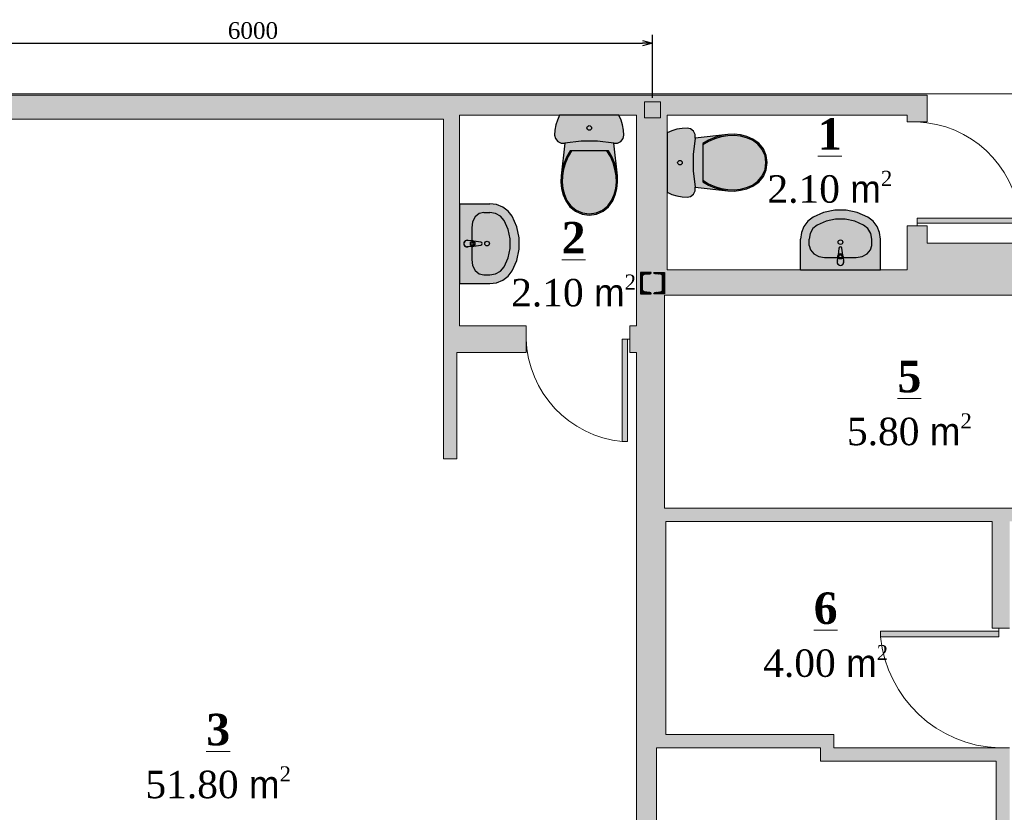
# Model space of a CAD drawing. Header units: millimetres. Extents: x -40905 to 48254, y -76282 to -42687.
# Tile 2 of 23: x -35806 to -28415, y -60041 to -54090. Entities that reach past the tile are written whole.
import ezdxf

# ---------------------------------------------------------------- set-up
doc = ezdxf.new("R2010")
doc.units = ezdxf.units.MM
for name, color, linetype, lineweight in [('CТЕНЫ', 7, 'Continuous', 30), ('FURNITURE___EQUIPMENT', 7, 'Continuous', 0), ('gor', 251, 'Continuous', 20), ('vid vne razreza', 7, 'Continuous', 5)]:
    doc.layers.add(name, color=color, linetype=linetype, lineweight=lineweight)
doc.layers.add('KAREBEBI', color=7, linetype='Continuous')
doc.layers.add('ZOMEBI', color=20, linetype='Continuous')
doc.styles.get("Standard").update_dxf_attribs({"font": 'times.ttf'})
doc.dimstyles.new('ISO-25', dxfattribs={"dimscale": 50, "dimtxt": 2.5, "dimasz": 1.5, "dimexe": 1.25, "dimexo": 0.625, "dimtad": 1, "dimdec": 0, "dimtxsty": 'Standard', "dimblk": 'OPEN30', "dimcen": 2.5, "dimadec": 0, "dimazin": 0, "dimtfac": 1, "dimtdec": 0, "dimtmove": 0, "dimatfit": 3, "dimldrblk": 'OPEN30', "dimfxl": 1, "dimarcsym": 0})

# ---------------------------------------------------------------- blocks, each defined once
blk = doc.blocks.new('kaobka')
at = {"layer": 'vid vne razreza', "lineweight": 9, "ltscale": 0.5}
h = blk.add_hatch(dxfattribs=at)
h.set_pattern_fill('ANSI31', color=253, style=0)
h.set_pattern_definition([(45, (1818676.401145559, 898355.4509972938), (-2.245064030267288, 2.245064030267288), [])])
edge = h.paths.add_edge_path()
edge.add_line((20.00000062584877, -69.99999906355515), (62.81116379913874, -65.8125878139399))
edge.add_arc((61.72936490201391, -52.58441326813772), 13.27233553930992, 274.6752395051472, 359.0829591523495)
edge.add_line((75.00000047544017, -52.79683300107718), (74.99999957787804, 52.79683580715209))
edge.add_arc((61.72936400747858, 52.58441585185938), 13.27233553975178, 0.9170418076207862, 85.32476391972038)
edge.add_line((62.81116211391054, 65.8125904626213), (19.99999931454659, 70.00000093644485))
edge.add_arc((19.99999931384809, 80.00000093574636), 9.999999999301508, 180.0000004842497, 270.00000000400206, ccw=False)
edge.add_line((9.999999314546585, 80.00000085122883), (89.99999931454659, 80.0000015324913))
edge.add_line((89.99999931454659, 80.0000015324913), (90.00000068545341, -79.9999984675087))
edge.add_line((90.00000068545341, -79.9999984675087), (10.00000068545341, -79.99999914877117))
edge.add_arc((20.00000068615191, -79.99999906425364), 10.00000000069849, 90.00000000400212, 180.0000004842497, ccw=False)
edge = h.paths.add_edge_path()
edge.add_line((-19.99999937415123, -69.99999940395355), (-62.8111620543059, -65.81258892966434))
edge.add_arc((-61.72936394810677, -52.58441431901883), 13.27233553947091, 180.9170418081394, 265.32476392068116, ccw=False)
edge.add_line((-74.9999995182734, -52.79683427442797), (-75.00000047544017, 52.79683453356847))
edge.add_arc((-61.72936490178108, 52.58441480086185), 13.27233553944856, 94.67523950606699, 179.0829591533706, ccw=False)
edge.add_line((-62.81116379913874, 65.81258934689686), (-20.00000068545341, 70.00000059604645))
edge.add_arc((-20.00000068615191, 80.00000059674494), 10.00000000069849, 270.0000000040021, 360.0000004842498)
edge.add_line((-10.00000068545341, 80.00000068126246), (-90.00000068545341, 80))
edge.add_line((-90.00000068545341, 80), (-89.99999931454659, -80))
edge.add_line((-89.99999931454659, -80), (-9.999999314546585, -79.99999931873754))
edge.add_arc((-19.99999931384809, -79.99999940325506), 9.999999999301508, 4.842497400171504e-07, 90.00000000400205)
at = {"layer": 'CТЕНЫ', "lineweight": 30}
for points in [[(-19.99999937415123, -69.99999940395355), (-62.8111620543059, -65.81258892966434, -0.3859065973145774), (-74.9999995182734, -52.79683427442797), (-75.00000047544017, 52.79683453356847, -0.3859065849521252), (-62.81116379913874, 65.81258934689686), (-20.00000068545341, 70.00000059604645, 0.4142135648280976), (-10.00000068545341, 80.00000068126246), (-90.00000068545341, 80), (-89.99999931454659, -80), (-9.999999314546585, -79.99999931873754, 0.4142135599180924), (-19.99999931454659, -69.99999940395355)], [(20.00000062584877, -69.99999906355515), (62.81116379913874, -65.8125878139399, 0.3859065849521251), (75.00000047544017, -52.79683300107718), (74.99999957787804, 52.79683580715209, 0.3859065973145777), (62.81116211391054, 65.8125904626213), (19.99999931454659, 70.00000093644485, -0.4142135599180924), (9.999999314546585, 80.00000085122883), (89.99999931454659, 80.0000015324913), (90.00000068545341, -79.9999984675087), (10.00000068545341, -79.99999914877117, -0.4142135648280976), (20.00000068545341, -69.99999906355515)]]:
    blk.add_lwpolyline(points, format="xyb", dxfattribs=at)
blk = doc.blocks.new('KAREBI - 90')
at = {"layer": 'KAREBEBI', "lineweight": 20, "true_color": 0x9f622d}
blk.add_hatch(color=25, dxfattribs=at).paths.add_polyline_path([(6.66666666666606, 88.88888888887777), (2.222222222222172, 88.88888888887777), (2.222222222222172, 0), (6.66666666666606, 0)])
at = {"color": 246, "lineweight": 9}
blk.add_lwpolyline([(6.66666666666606, 88.88888888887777), (6.66666666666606, 0), (2.222222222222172, 0), (2.222222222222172, 88.88888888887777)], close=True, dxfattribs=at)
at = {"color": 246, "lineweight": 0}
blk.add_lwpolyline([(2.222222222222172, 0), (0, 0)], dxfattribs=at)
blk.add_arc((-2.615710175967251, -3.320283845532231), 92.67520734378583, 2.053180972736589, 84.25159849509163, dxfattribs=at)
blk = doc.blocks.new('WC_LT_70_2')
at = {"layer": 'FURNITURE___EQUIPMENT', "linetype": 'Continuous', "true_color": 0xf5feff}
for points in [[(-222.9315915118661, 689.7831884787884), (-238.8128912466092, 654.2622582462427), (-250.3159416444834, 617.1738861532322), (-257.2819893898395, 579.0285373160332), (-259.6143501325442, 540.3506303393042), (-253.5650132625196, 514.1738861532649), (-236.5867639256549, 493.0459791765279), (-211.9525464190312, 481.0436535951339), (-184.4154111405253, 480.4808628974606), (-138.7171352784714, 488.3692349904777), (-92.67151193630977, 494.0180721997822), (-46.39432360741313, 497.4122582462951), (0.001034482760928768, 498.5448163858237), (46.39519893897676, 497.4122582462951), (92.67358090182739, 494.0180721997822), (138.7192042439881, 488.3692349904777), (184.4174801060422, 480.4808628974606), (211.9546153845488, 481.0436535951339), (236.588832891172, 493.0459791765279), (253.5670822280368, 514.1738861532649), (259.6164190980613, 540.3506303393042), (257.2840583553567, 579.0285373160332), (250.3180106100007, 617.1738861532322), (238.8149602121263, 654.2622582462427), (222.9336604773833, 689.7831884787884)], [(-144.0753580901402, 423.5401652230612), (-169.0640848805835, 379.8657466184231), (-188.7554641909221, 333.6913280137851), (-202.8868965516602, 285.6227233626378), (-211.2733687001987, 236.2948163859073), (-184.4147939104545, 480.4809694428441), (-138.7171352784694, 488.3692349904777), (-92.67151193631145, 494.0180721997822), (-46.3943236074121, 497.4122582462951), (0.001034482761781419, 498.5448163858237), (46.39519893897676, 497.4122582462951), (92.67358090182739, 494.0180721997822), (138.7192042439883, 488.3692349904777), (184.4160858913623, 480.4811035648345), (211.2730503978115, 236.2948163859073), (202.8865782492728, 285.6227233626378), (188.7551458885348, 333.6913280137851), (169.0637665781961, 379.8657466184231), (144.0750397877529, 423.5401652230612)], [(145.7118383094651, 2.56484839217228), (176.2631708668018, 46.1481019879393), (195.4152129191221, 91.60673811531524), (207.7028079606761, 138.9423361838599), (213.001681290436, 187.4940682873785), (211.2071307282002, 236.2330809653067), (202.4701180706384, 287.0770391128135), (187.6518277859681, 336.508713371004), (166.9515393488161, 383.8938929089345), (138.2227097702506, 432.700885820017), (-138.2231001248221, 432.700885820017), (-166.9518576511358, 383.8927176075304), (-187.6521341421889, 336.5087532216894), (-202.4704363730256, 287.0770391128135), (-211.2074490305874, 236.2330809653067), (-213.0019995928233, 187.4940682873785), (-207.7031262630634, 138.9423361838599), (-195.4155312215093, 91.60673811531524), (-176.263489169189, 46.1481019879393), (-145.7121566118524, 2.56484839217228), (-103.8191410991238, -31.39443042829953), (-53.97647485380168, -52.87047236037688), (-0.0001591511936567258, -60.21650009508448), (53.97615655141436, -52.87047236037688), (103.8188227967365, -31.39443042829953)]]:
    blk.add_hatch(color=7, dxfattribs=at).paths.add_polyline_path(points, flags=0)
at = {"color": 5, "linetype": 'Continuous'}
for p, q in [((-222.9315915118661, 689.7831884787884), (-238.812891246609, 654.2622582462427)), ((222.9336604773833, 689.7831884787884), (-222.9315915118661, 689.7831884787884)), ((238.8149602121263, 654.2622582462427), (222.9336604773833, 689.7831884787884)), ((-250.3159416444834, 617.1738861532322), (-257.2819893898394, 579.0285373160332)), ((-238.812891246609, 654.2622582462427), (-250.3159416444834, 617.1738861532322)), ((250.3180106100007, 617.1738861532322), (238.8149602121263, 654.2622582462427)), ((257.2840583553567, 579.0285373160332), (250.3180106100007, 617.1738861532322)), ((-257.2819893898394, 579.0285373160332), (-259.6143501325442, 540.3506303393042)), ((-259.6143501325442, 540.3506303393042), (-253.5650132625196, 514.1738861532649)), ((253.5670822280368, 514.1738861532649), (259.6164190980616, 540.3506303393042)), ((259.6164190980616, 540.3506303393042), (257.2840583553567, 579.0285373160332)), ((-253.5650132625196, 514.1738861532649), (-236.5867639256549, 493.0459791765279)), ((-236.5867639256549, 493.0459791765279), (-211.9525464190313, 481.0436535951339)), ((-211.9525464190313, 481.0436535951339), (-184.4154111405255, 480.4808628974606)), ((-184.4147939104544, 480.4809694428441), (-211.2733687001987, 236.2948163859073)), ((211.2730503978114, 236.2948163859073), (184.4160304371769, 480.4816077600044)), ((184.4174801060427, 480.4808628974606), (211.9546153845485, 481.0436535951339)), ((211.9546153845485, 481.0436535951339), (236.588832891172, 493.0459791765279)), ((236.588832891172, 493.0459791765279), (253.5670822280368, 514.1738861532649)), ((-169.0640848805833, 379.8657466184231), (-188.755464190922, 333.6913280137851)), ((-158.5171352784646, 379.8064442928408), (-178.7814588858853, 333.4203977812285)), ((-144.0753580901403, 423.5401652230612), (-169.0640848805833, 379.8657466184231)), ((-132.7752254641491, 423.5401652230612), (-158.5171352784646, 379.8064442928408)), ((144.0750397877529, 423.5401652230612), (-144.0753580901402, 423.5401652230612)), ((158.5168169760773, 379.8076070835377), (132.7749071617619, 423.5401652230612)), ((169.0637665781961, 379.8657466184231), (144.0750397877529, 423.5401652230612)), ((178.781140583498, 333.4203977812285), (158.5168169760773, 379.8076070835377)), ((188.7551458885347, 333.6913280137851), (169.0637665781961, 379.8657466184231)), ((-188.755464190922, 333.6913280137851), (-202.8868965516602, 285.6227233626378)), ((-178.7814588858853, 333.4203977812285), (-193.2876923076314, 285.0297001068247)), ((193.2873740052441, 285.0297001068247), (178.781140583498, 333.4203977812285)), ((202.8865782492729, 285.6227233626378), (188.7551458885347, 333.6913280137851)), ((-211.2733687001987, 236.2948163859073), (-213.0709814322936, 187.4913280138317)), ((-202.8868965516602, 285.6227233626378), (-211.2733687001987, 236.2948163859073)), ((-201.8317241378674, 235.308769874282), (-203.5803978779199, 187.8157466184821)), ((-193.2876923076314, 285.0297001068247), (-201.8317241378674, 235.308769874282)), ((201.8314058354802, 235.308769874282), (193.2873740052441, 285.0297001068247)), ((203.5800795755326, 187.8157466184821), (201.8314058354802, 235.308769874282)), ((211.2730503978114, 236.2948163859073), (202.8865782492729, 285.6227233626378)), ((213.0706631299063, 187.4913280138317), (211.2730503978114, 236.2948163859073)), ((-213.0709814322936, 187.4913280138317), (-207.7712466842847, 138.9308628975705)), ((-203.5803978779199, 187.8157466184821), (-198.4227055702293, 140.5576070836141)), ((198.4223872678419, 140.5576070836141), (203.5800795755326, 187.8157466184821)), ((207.7709283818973, 138.9308628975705), (213.0706631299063, 187.4913280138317)), ((-207.7712466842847, 138.9308628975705), (-195.4803978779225, 91.58667685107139)), ((-198.4227055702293, 140.5576070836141), (-186.4624933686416, 94.48318847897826)), ((-195.4803978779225, 91.58667685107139), (-176.4479045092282, 46.4087698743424)), ((-186.4624933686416, 94.48318847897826), (-167.9396816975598, 50.51807219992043)), ((167.9393633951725, 50.51807219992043), (186.4621750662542, 94.48318847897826)), ((176.4475862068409, 46.4087698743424), (195.4812732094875, 91.58667685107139)), ((186.4621750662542, 94.48318847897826), (198.4223872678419, 140.5576070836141)), ((195.4812732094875, 91.58667685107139), (207.7709283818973, 138.9308628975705)), ((-176.4479045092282, 46.4087698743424), (-145.7118302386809, 2.564583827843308)), ((-167.9396816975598, 50.51807219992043), (-138.6872944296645, 8.787839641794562)), ((-145.7118302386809, 2.564583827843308), (-103.8188594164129, -31.39588128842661)), ((-138.6872944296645, 8.787839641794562), (-98.8139522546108, -23.53425338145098)), ((98.81363395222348, -23.53425338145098), (138.6869761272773, 8.787839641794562)), ((103.8185411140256, -31.39588128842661), (145.7115119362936, 2.564583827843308)), ((138.6869761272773, 8.787839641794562), (167.9393633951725, 50.51807219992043)), ((145.7115119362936, 2.564583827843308), (176.4475862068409, 46.4087698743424)), ((-103.8188594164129, -31.39588128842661), (-53.97628647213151, -52.87146268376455)), ((-98.8139522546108, -23.53425338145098), (-51.37416445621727, -43.97495105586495)), ((-53.97628647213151, -52.87146268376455), (-0.0001591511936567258, -60.21681152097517)), ((-51.37416445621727, -43.97495105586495), (-0.0001591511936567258, -50.96681152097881)), ((-0.0001591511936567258, -50.96681152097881), (51.37384615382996, -43.97495105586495)), ((-0.0001591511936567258, -60.21681152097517), (53.97596816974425, -52.87146268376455)), ((51.37384615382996, -43.97495105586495), (98.81363395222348, -23.53425338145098)), ((53.97596816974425, -52.87146268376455), (103.8185411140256, -31.39588128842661))]:
    blk.add_line(p, q, dxfattribs=at)
blk.add_lwpolyline([(184.4160304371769, 480.4816077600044), (61.83985287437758, 496.5318816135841), (-61.83867488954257, 496.5316675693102), (-184.4147939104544, 480.4809694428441)], dxfattribs=at)
blk.add_circle((-0.0001591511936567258, 594.4343512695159), 17.30769230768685, dxfattribs=at)
blk = doc.blocks.new('_Open30')
at = {"color": 0, "linetype": 'ByBlock', "lineweight": -2}
for p, q in [((-1, 0.26794919), (0, 0)), ((0, 0), (-1, -0.26794919)), ((0, 0), (-1, 0))]:
    blk.add_line(p, q, dxfattribs=at)
blk = doc.blocks.new('*D25')
at = {"color": 0, "lineweight": -2, "transparency": 16777216}
for p, q in [((-37055.38872323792, -54676.2951343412), (-37055.38872323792, -54204.26308967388)), ((-31055.38872323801, -54676.29513434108), (-31055.38872323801, -54204.26308967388)), ((-36980.38872323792, -54266.76308967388), (-31130.38872323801, -54266.76308967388))]:
    blk.add_line(p, q, dxfattribs=at)
at = {"layer": 'Defpoints', "color": 0, "lineweight": 5, "transparency": 16777216}
for p in [(-31055.38872323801, -54266.76308967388), (-37055.38872323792, -54707.5451343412), (-31055.38872323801, -54707.54513434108)]:
    blk.add_point(p, dxfattribs=at)
at = {"color": 0, "lineweight": -2, "transparency": 16777216, "xscale": 75, "yscale": 75, "zscale": 75, "rotation": 180}
blk.add_blockref('_Open30', (-37055.38872323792, -54266.76308967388), dxfattribs=at)
at = {"color": 0, "lineweight": -2, "transparency": 16777216, "xscale": 75, "yscale": 75, "zscale": 75}
blk.add_blockref('_Open30', (-31055.38872323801, -54266.76308967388), dxfattribs=at)
at = {"color": 0, "lineweight": 5, "transparency": 16777216, "insert": (-34055.38872323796, -54171.9316188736), "char_height": 125, "attachment_point": 5}
blk.add_mtext('6000', dxfattribs=at)

msp = doc.modelspace()

# ---------------------------------------------------------------- hatches: boundary and pattern name
at = {"layer": 'FURNITURE___EQUIPMENT', "linetype": 'Continuous', "true_color": 0xf5feff}
for points in [[(-32505.38872929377, -56071.3596568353), (-32276.29782020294, -56071.3596568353), (-32242.57579340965, -56068.46480656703), (-32209.93153355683, -56059.8727761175), (-32179.40836180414, -56045.85816957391), (-32151.98180864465, -56026.86889831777), (-32128.52843563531, -56003.51186563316), (-32109.79782020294, -55976.53356987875), (-32079.85650284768, -55911.34171052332), (-32061.5577398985, -55842.32113448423), (-32055.40202964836, -55771.3596568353), (-32061.5577398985, -55700.39817918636), (-32079.85650284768, -55631.37760314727), (-32109.79782020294, -55566.18574379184), (-32128.52843563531, -55539.20744803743), (-32151.98180864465, -55515.85041535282), (-32179.40836180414, -55496.86114409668), (-32209.93153355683, -55482.84653755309), (-32242.57579340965, -55474.25450710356), (-32276.29782020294, -55471.3596568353), (-32505.38872929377, -55471.3596568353)], [(-29345.38220283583, -55967.54513357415), (-29345.38220283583, -55738.45422448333), (-29348.2770531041, -55704.73219769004), (-29356.86908355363, -55672.08793783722), (-29370.88369009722, -55641.56476608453), (-29389.87296135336, -55614.13821292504), (-29413.22999403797, -55590.6848399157), (-29440.20828979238, -55571.95422448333), (-29505.4001491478, -55542.01290712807), (-29574.4207251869, -55523.7141441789), (-29645.38220283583, -55517.55843392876), (-29716.34368048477, -55523.7141441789), (-29785.36425652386, -55542.01290712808), (-29850.55611587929, -55571.95422448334), (-29877.5344116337, -55590.68483991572), (-29900.89144431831, -55614.13821292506), (-29919.88071557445, -55641.56476608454), (-29933.89532211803, -55672.08793783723), (-29942.48735256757, -55704.73219769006), (-29945.38220283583, -55738.45422448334), (-29945.38220283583, -55967.54513357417)]]:
    msp.add_hatch(color=7, dxfattribs=at).paths.add_polyline_path(points, flags=0)
at = {"layer": 'FURNITURE___EQUIPMENT', "linetype": 'Continuous', "true_color": 0xeaecf5}
h = msp.add_hatch(color=7, dxfattribs=at)
edge = h.paths.add_edge_path(flags=0)
edge.add_ellipse((-32345.06078416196, -55771.3596568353), major_axis=(7.910207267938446, 7.910207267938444), ratio=0.999999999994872, start_angle=314.9999999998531, end_angle=397.8610752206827)
edge.add_line((-32343.67054747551, -55760.25965683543), (-32396.60428551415, -55753.62988885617))
edge.add_ellipse((-32408.01765563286, -55771.3596568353), major_axis=(-14.90989084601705, 14.90989084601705), ratio=0.9999999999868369, start_angle=-77.77102538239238, end_angle=-50.16960715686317)
edge.add_line((-32406.11773719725, -55750.3596568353), (-32439.22778116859, -55747.97578452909))
edge.add_ellipse((-32448.07054747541, -55771.3596568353), major_axis=(-17.67766952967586, 17.67766952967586), ratio=0.9999999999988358, start_angle=-65.71444391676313, end_angle=45.00000000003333)
edge.add_line((-32473.07054747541, -55771.3596568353), (-32333.87406176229, -55771.3596568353))
h = msp.add_hatch(color=7, dxfattribs=at)
edge = h.paths.add_edge_path(flags=0)
edge.add_ellipse((-32345.06078416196, -55771.3596568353), major_axis=(-7.910207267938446, 7.910207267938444), ratio=0.999999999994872, start_angle=142.1389247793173, end_angle=225.0000000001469, ccw=False)
edge.add_line((-32343.67054747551, -55782.45965683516), (-32396.60428551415, -55789.08942481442))
edge.add_ellipse((-32408.01765563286, -55771.3596568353), major_axis=(14.90989084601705, 14.90989084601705), ratio=0.9999999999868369, start_angle=230.1696071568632, end_angle=257.7710253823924, ccw=False)
edge.add_line((-32406.11773719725, -55792.3596568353), (-32439.22778116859, -55794.7435291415))
edge.add_ellipse((-32448.07054747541, -55771.3596568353), major_axis=(17.67766952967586, 17.67766952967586), ratio=0.9999999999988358, start_angle=134.9999999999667, end_angle=245.71444391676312, ccw=False)
edge.add_line((-32473.07054747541, -55771.3596568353), (-32333.87406176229, -55771.3596568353))
h = msp.add_hatch(color=7, dxfattribs=at)
edge = h.paths.add_edge_path(flags=0)
edge.add_ellipse((-29645.38220283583, -55807.21718844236), major_axis=(-7.910207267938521, 7.910207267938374), ratio=0.999999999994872, start_angle=314.9999999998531, end_angle=397.8610752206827)
edge.add_line((-29656.48220283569, -55805.82695175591), (-29663.11197081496, -55858.76068979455))
edge.add_ellipse((-29645.38220283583, -55870.17405991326), major_axis=(-14.90989084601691, -14.90989084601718), ratio=0.9999999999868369, start_angle=-77.77102538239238, end_angle=-50.16960715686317)
edge.add_line((-29666.38220283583, -55868.27414147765), (-29668.76607514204, -55901.38418544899))
edge.add_ellipse((-29645.38220283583, -55910.22695175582), major_axis=(-17.67766952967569, -17.67766952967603), ratio=0.9999999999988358, start_angle=-65.71444391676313, end_angle=45.00000000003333)
edge.add_line((-29645.38220283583, -55935.22695175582), (-29645.38220283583, -55796.03046604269))
h = msp.add_hatch(color=7, dxfattribs=at)
edge = h.paths.add_edge_path(flags=0)
edge.add_ellipse((-29645.38220283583, -55807.21718844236), major_axis=(-7.910207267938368, -7.910207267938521), ratio=0.999999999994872, start_angle=142.1389247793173, end_angle=225.0000000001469, ccw=False)
edge.add_line((-29634.28220283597, -55805.82695175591), (-29627.65243485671, -55858.76068979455))
edge.add_ellipse((-29645.38220283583, -55870.17405991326), major_axis=(-14.90989084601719, 14.90989084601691), ratio=0.9999999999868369, start_angle=230.1696071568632, end_angle=257.7710253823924, ccw=False)
edge.add_line((-29624.38220283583, -55868.27414147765), (-29621.99833052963, -55901.38418544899))
edge.add_ellipse((-29645.38220283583, -55910.22695175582), major_axis=(-17.67766952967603, 17.67766952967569), ratio=0.9999999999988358, start_angle=134.9999999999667, end_angle=245.71444391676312, ccw=False)
edge.add_line((-29645.38220283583, -55935.22695175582), (-29645.38220283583, -55796.03046604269))
at = {"layer": 'vid vne razreza', "lineweight": 30, "ltscale": 0.5, "true_color": 0xfaf5bd}
h = msp.add_hatch(color=254, dxfattribs=at)
h.paths.add_polyline_path([(-30945.38872457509, -55967.54513357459), (-29145.3887245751, -55967.5451335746), (-29145.3887245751, -55637.54513710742), (-28995.3887245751, -55637.54513710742), (-28995.3887245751, -55767.5451335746), (-24355.388676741, -55767.54513357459), (-24355.38867674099, -56447.5451360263), (-24655.3887159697, -56447.5451360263), (-24655.38871596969, -56157.5451335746), (-27215.38871596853, -56157.54513357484), (-27215.38871596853, -59007.54513357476), (-27315.38871596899, -59007.54513357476), (-27315.38871596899, -57857.54513357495), (-27405.38872626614, -57857.54513357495), (-27405.38872626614, -57757.54513357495), (-27315.38871596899, -57757.54513357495), (-27315.38871596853, -56157.54513357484), (-30965.38871596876, -56157.54513357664), (-30965.38871596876, -57757.54513357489), (-28105.38872626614, -57757.54513357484), (-28105.38872626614, -57857.54513357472), (-28375.38871596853, -57857.54513357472), (-28375.38871596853, -58657.54513357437), (-28505.38872929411, -58657.54513357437), (-28505.38872929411, -57857.54513357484), (-30955.38872323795, -57857.5451335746), (-30955.38872323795, -59457.54513357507), (-29695.38872929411, -59457.54513357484), (-29695.38872929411, -59557.54513357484), (-28375.38871596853, -59557.54513357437), (-28375.38871596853, -62807.54513248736), (-28580.38872929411, -62807.54513248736), (-28580.38872929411, -62557.54513357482), (-28475.38872929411, -62557.54513357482), (-28475.3887292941, -59657.54513357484), (-29795.38872929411, -59657.54513357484), (-29795.38872929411, -59557.54513357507), (-31025.38872323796, -59557.54513357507), (-31025.38872323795, -61147.54513357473), (-31175.38872323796, -61147.54513357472), (-31175.38872929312, -56587.5451367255), (-31225.38872929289, -56587.5451367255), (-31225.38872929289, -56387.5451367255), (-31175.38872929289, -56387.5451367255), (-31175.38872929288, -54807.5451367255), (-32505.38872929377, -54807.5451367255), (-32505.38872929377, -56387.5451367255), (-32005.38873018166, -56387.5451367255), (-32005.38873018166, -56587.54513672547), (-32525.38872929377, -56587.54513672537), (-32525.38872929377, -57387.54513672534), (-32625.38872929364, -57387.54513672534), (-32625.38872929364, -54837.5451367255), (-38135.38872457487, -54837.5451367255), (-38135.38872457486, -62547.54513357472), (-37195.38872190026, -62547.54513357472), (-37195.38872190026, -62037.54513366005), (-36915.38872457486, -62037.54513366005), (-36915.38872457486, -62807.54513248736), (-38315.38873127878, -62807.54513248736), (-38315.38872730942, -54657.54513642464), (-28995.3887245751, -54657.5451364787), (-28995.3887245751, -54857.54513621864), (-29145.3887245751, -54857.54513621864), (-29145.3887245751, -54807.5451367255), (-30945.3887245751, -54807.5451367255)])
h.paths.add_polyline_path([(-24655.38873111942, -60107.545133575), (-24655.38874217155, -62557.54513355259), (-24925.38871644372, -62557.54513355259), (-24925.38871644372, -62807.54513248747), (-24355.38871644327, -62807.54513248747), (-24355.38868533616, -57297.54512980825), (-24655.38871596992, -57297.54513224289), (-24655.38873058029, -60007.545133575), (-27215.38871846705, -60007.54513357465), (-27215.38871846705, -59907.54513357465), (-27315.38871846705, -59907.54513357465), (-27315.38871846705, -60157.54513357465), (-27215.38871846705, -60157.54513357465), (-27215.38871846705, -60107.54513357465)])
h.paths.add_polyline_path([(-27215.38871596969, -61057.54513357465), (-27215.38871596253, -62557.54513357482), (-26725.38871638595, -62557.54513357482), (-26725.38871638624, -62807.54513248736), (-27315.38871596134, -62807.54513248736), (-27315.38871596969, -61057.54513357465)], flags=17)
h.paths.add_polyline_path([(-30930.38872323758, -62047.54513357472), (-31180.38872323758, -62047.54513357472), (-31180.38872323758, -62807.54513248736), (-29780.38872323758, -62807.54513248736), (-29780.38872323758, -62557.54513357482), (-30930.38872367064, -62557.54513357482)], flags=17)

# ---------------------------------------------------------------- linework, layer by layer
at = {"color": 5, "linetype": 'Continuous'}
for p, q in [((-32505.38872929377, -55471.36617857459), (-32276.29782020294, -55471.36617857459)), ((-32505.38872929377, -55471.36617857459), (-32505.38872929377, -56071.353135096)), ((-32322.11600202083, -55536.57704813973), (-32276.29782020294, -55536.57704813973)), ((-32413.07054747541, -55652.53356987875), (-32413.07054747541, -55890.18574379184)), ((-32446.3963742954, -55795.25965683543), (-32451.45864006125, -55795.15582097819)), ((-32446.3963742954, -55747.45965683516), (-32451.38797194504, -55747.54873645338)), ((-32406.11773719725, -55750.3596568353), (-32446.3963742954, -55747.45965683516)), ((-32406.11773719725, -55792.3596568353), (-32446.3963742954, -55795.25965683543)), ((-32423.16013860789, -55757.75965683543), (-32408.28954153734, -55757.75965683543)), ((-32423.16013860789, -55784.95965683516), (-32423.16013860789, -55757.75965683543)), ((-32408.28954153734, -55784.95965683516), (-32423.16013860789, -55784.95965683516)), ((-32422.46554589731, -55784.95965683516), (-32422.46554589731, -55757.75965683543)), ((-32343.67054747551, -55760.25965683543), (-32396.60428551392, -55753.62988885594)), ((-32396.60428551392, -55789.08942481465), (-32343.67054747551, -55782.45965683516)), ((-29945.37568109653, -55967.54513357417), (-29945.37568109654, -55738.45422448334)), ((-29880.16481153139, -55784.27240630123), (-29880.16481153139, -55738.45422448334)), ((-29410.59959414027, -55784.27240630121), (-29410.59959414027, -55738.45422448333)), ((-29345.38872457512, -55967.54513357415), (-29345.38872457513, -55738.45422448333)), ((-29764.20828979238, -55875.22695175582), (-29526.55611587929, -55875.2269517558)), ((-29666.38220283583, -55868.27414147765), (-29669.28220283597, -55908.5527785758)), ((-29656.48220283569, -55805.82695175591), (-29663.11197081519, -55858.76068979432)), ((-29658.98220283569, -55885.31654288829), (-29658.98220283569, -55870.44594581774)), ((-29627.65243485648, -55858.76068979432), (-29634.28220283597, -55805.82695175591)), ((-29631.78220283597, -55870.44594581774), (-29631.78220283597, -55885.31654288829)), ((-29624.38220283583, -55868.27414147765), (-29621.48220283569, -55908.5527785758)), ((-29526.55611587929, -55875.260544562), (-29526.55611587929, -55875.2269517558)), ((-32413.10414028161, -55890.18574379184), (-32413.07054747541, -55890.18574379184)), ((-29669.28220283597, -55908.5527785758), (-29669.19312321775, -55913.54437622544)), ((-29631.78220283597, -55884.62195017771), (-29658.98220283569, -55884.62195017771)), ((-29631.78220283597, -55885.31654288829), (-29658.98220283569, -55885.31654288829)), ((-29621.48220283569, -55908.5527785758), (-29621.58603869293, -55913.61504434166)), ((-32322.11600202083, -56006.14226553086), (-32276.29782020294, -56006.14226553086)), ((-29945.37568109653, -55967.54513357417), (-29345.38872457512, -55967.54513357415)), ((-32505.38872929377, -56071.353135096), (-32276.29782020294, -56071.353135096))]:
    msp.add_line(p, q, dxfattribs=at)
at = {"lineweight": 5}
for points in [[(-38315.38872730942, -54657.54513642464), (-28995.3887245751, -54657.5451364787), (-28995.3887245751, -54857.54513621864), (-29145.3887245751, -54857.54513621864), (-29145.3887245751, -54807.5451367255), (-30945.3887245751, -54807.5451367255), (-30945.38872457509, -55967.54513357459), (-29145.3887245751, -55967.5451335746), (-29145.3887245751, -55637.54513710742), (-28995.3887245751, -55637.54513710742), (-28995.3887245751, -55767.5451335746), (-24355.388676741, -55767.54513357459)], [(-28375.38871596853, -62807.54513248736), (-28580.38872929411, -62807.54513248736), (-28580.38872929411, -62557.54513357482), (-28475.38872929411, -62557.54513357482), (-28475.3887292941, -59657.54513357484), (-29795.38872929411, -59657.54513357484), (-29795.38872929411, -59557.54513357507), (-31025.38872323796, -59557.54513357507), (-31025.38872323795, -61147.54513357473), (-31175.38872323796, -61147.54513357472), (-31175.38872929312, -56587.5451367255), (-31225.38872929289, -56587.5451367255), (-31225.38872929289, -56387.5451367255), (-31175.38872929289, -56387.5451367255), (-31175.38872929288, -54807.5451367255), (-32505.38872929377, -54807.5451367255), (-32505.38872929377, -56387.5451367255), (-32005.38873018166, -56387.5451367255), (-32005.38873018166, -56587.54513672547), (-32525.38872929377, -56587.54513672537), (-32525.38872929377, -57387.54513672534), (-32625.38872929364, -57387.54513672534), (-32625.38872929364, -54837.5451367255), (-38135.38872457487, -54837.5451367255)], [(-27315.38871596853, -56157.54513357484), (-30965.38871596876, -56157.54513357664), (-30965.38871596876, -57757.54513357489), (-28105.38872626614, -57757.54513357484)], [(-28375.38871596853, -58657.54513357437), (-28505.38872929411, -58657.54513357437), (-28505.38872929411, -57857.54513357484), (-30955.38872323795, -57857.5451335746), (-30955.38872323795, -59457.54513357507), (-29695.38872929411, -59457.54513357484), (-29695.38872929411, -59557.54513357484), (-28375.38871596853, -59557.54513357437)]]:
    msp.add_lwpolyline(points, dxfattribs=at)
msp.add_lwpolyline([(-31115.38872323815, -54707.54513434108), (-30995.38872323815, -54707.54513434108), (-30995.38872323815, -54827.54513434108), (-31115.38872323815, -54827.54513434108)], close=True, dxfattribs=at)
at = {"color": 5, "linetype": 'Continuous'}
for points in [[(-32109.82572818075, -55566.1419005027), (-32139.73755084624, -55526.99970143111), (-32179.43207415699, -55496.84844127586), (-32226.06572112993, -55477.84805098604), (-32276.29782020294, -55471.35965214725)], [(-32322.11600202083, -55536.57704813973), (-32356.93565507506, -55545.40371278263), (-32386.45433159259, -55570.53992703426), (-32406.17808066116, -55608.15893013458), (-32413.10414028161, -55652.53356987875)], [(-32169.75951602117, -55597.23549907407), (-32196.75639135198, -55565.03618641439), (-32233.83588294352, -55543.92467433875), (-32276.29782020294, -55536.57704345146)], [(-32109.82572818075, -55976.57741316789), (-32075.24663463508, -55897.81523882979), (-32057.60975172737, -55814.07229852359), (-32057.60975172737, -55728.647015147), (-32075.24663463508, -55644.9040748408), (-32109.82572818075, -55566.1419005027)], [(-29850.59995916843, -55571.98213246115), (-29889.74215824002, -55601.89395512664), (-29919.89341839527, -55641.58847843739), (-29938.89380868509, -55688.22212541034), (-29945.38220752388, -55738.45422448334)], [(-29440.16444650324, -55571.98213246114), (-29518.92662084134, -55537.40303891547), (-29602.66956114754, -55519.76615600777), (-29688.09484452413, -55519.76615600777), (-29771.83778483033, -55537.40303891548), (-29850.59995916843, -55571.98213246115)], [(-29345.38219814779, -55738.45422448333), (-29351.87059698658, -55688.22212541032), (-29370.87098727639, -55641.58847843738), (-29401.02224743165, -55601.89395512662), (-29440.16444650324, -55571.98213246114)], [(-32169.75951602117, -55945.48381459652), (-32140.41967881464, -55878.65530272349), (-32125.45505075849, -55807.60068633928), (-32125.45505075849, -55735.11862733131), (-32140.41967881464, -55664.0640109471), (-32169.75951602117, -55597.23549907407)], [(-29819.50636059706, -55631.91592030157), (-29851.70567325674, -55658.91279563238), (-29872.81718533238, -55695.99228722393), (-29880.16481621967, -55738.45422448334)], [(-29471.25804507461, -55631.91592030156), (-29538.08655694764, -55602.57608309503), (-29609.14117333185, -55587.61145503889), (-29681.62323233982, -55587.61145503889), (-29752.67784872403, -55602.57608309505), (-29819.50636059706, -55631.91592030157)], [(-29410.59958945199, -55738.45422448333), (-29417.94722033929, -55695.99228722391), (-29439.05873241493, -55658.91279563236), (-29471.25804507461, -55631.91592030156)], [(-29880.16481153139, -55784.27240630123), (-29871.3381468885, -55819.09205935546), (-29846.20193263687, -55848.61073587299), (-29808.58292953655, -55868.33448494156), (-29764.20828979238, -55875.26054456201)], [(-29526.55611587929, -55875.260544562), (-29482.18147613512, -55868.33448494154), (-29444.5624730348, -55848.61073587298), (-29419.42625878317, -55819.09205935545), (-29410.59959414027, -55784.27240630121)], [(-32413.10414028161, -55890.18574379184), (-32406.17808066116, -55934.56038353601), (-32386.45433159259, -55972.17938663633), (-32356.93565507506, -55997.31560088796), (-32322.11600202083, -56006.14226553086)], [(-32276.29782020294, -56006.14227021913), (-32233.83588294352, -55998.79463933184), (-32196.75639135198, -55977.6831272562), (-32169.75951602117, -55945.48381459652)], [(-32276.29782020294, -56071.35966152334), (-32226.06572112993, -56064.87126268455), (-32179.43207415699, -56045.87087239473), (-32139.73755084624, -56015.71961223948), (-32109.82572818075, -55976.57741316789)]]:
    msp.add_lwpolyline(points, dxfattribs=at)
for centre in [(-32298.25236565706, -55771.3596568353), (-29645.38220283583, -55760.40876993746)]:
    msp.add_circle(centre, 17.5, dxfattribs=at)
for centre, radius, start, end in [((-32448.07054747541, -55771.3596568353), 24.99999999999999, 69.28555608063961, 290.7144439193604), ((-32448.07054747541, -55771.3596568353), 24.03615192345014, 97.83741097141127, 261.8967033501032), ((-32408.28954153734, -55771.3596568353), 13.6, 270, 90), ((-32408.71224834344, -55771.3596568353), 21.08576984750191, 275.1696071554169, 84.83039284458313), ((-32408.01765563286, -55771.3596568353), 21.0857698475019, 275.1696071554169, 84.83039284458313), ((-32345.06078416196, -55771.3596568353), 11.18672239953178, 277.1389247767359, 82.86107522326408), ((-29645.38220283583, -55807.21718844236), 11.18672239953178, 7.138924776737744, 172.8610752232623), ((-29645.38220283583, -55870.17405991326), 21.0857698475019, 5.169607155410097, 174.8303928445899), ((-29645.38220283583, -55870.86865262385), 21.08576984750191, 5.169607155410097, 174.8303928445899), ((-29645.38220283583, -55870.44594581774), 13.6, 0, 180), ((-29645.38220283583, -55910.22695175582), 24.99999999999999, 159.2855560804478, 20.7144439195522), ((-29645.38220283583, -55910.22695175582), 24.03615192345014, 187.8374109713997, 351.8967033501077)]:
    msp.add_arc(centre, radius, start, end, dxfattribs=at)
at = {"layer": 'gor', "color": 0, "lineweight": 9}
msp.add_lwpolyline([(-23555.38872323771, -64007.54513248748), (-38055.38871596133, -64007.54513248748, -0.414213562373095), (-38355.38871596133, -63707.54513248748), (-38355.38871596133, -54647.5451335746), (-23555.38872323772, -54647.5451335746, -0.414213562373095), (-23255.38872323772, -54947.5451335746), (-23255.38872323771, -63707.54513248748, -0.414213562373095)], format="xyb", close=True, dxfattribs=at)

# ---------------------------------------------------------------- block references
msp.add_blockref('WC_LT_70_2', (-31531.04826780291, -55497.32832506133))
at = {"rotation": 90.00000000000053}
msp.add_blockref('WC_LT_70_2', (-30255.60553609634, -55163.20467523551), dxfattribs=at)
at = {"layer": 'KAREBEBI', "lineweight": 18}
for p, xscale, yscale, zscale, rotation in [((-29070.3887245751, -55637.54513710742), -8.666666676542, 8.666666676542, 8.666666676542, 270.0000000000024), ((-31225.38872929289, -56487.54513868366), 8.666666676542, 8.666666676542, 8.666666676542, 179.9999999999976), ((-28455.38872929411, -58657.54513357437), -10, 10, 9.999999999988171, 90)]:
    msp.add_blockref('KAREBI - 90', p, dxfattribs=dict(at, xscale=xscale, yscale=yscale, zscale=zscale, rotation=rotation))
at = {"layer": 'vid vne razreza', "color": 2, "lineweight": 30}
msp.add_blockref('kaobka', (-31055.38872388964, -56067.54513434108), dxfattribs=at)

# ---------------------------------------------------------------- texts
at = {"layer": 'ZOMEBI', "color": 1, "lineweight": 5, "char_height": 205.92, "width": 1379.784167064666, "attachment_point": 2}
for s, insert in [('\\A1;{\\fTimes New Roman|b1|i0|c0|p18;\\H1.15x;\\L\\C216;1\\fTimes New Roman|b1|i0|c204|p18;\\H0.2174x;\\l\\P\\fTimes New Roman|b0|i0|c0|p18;\\H4x;\\C1;2.10\\fTimes New Roman|b0|i0|c204|p18; \\fAcadMtavr|b0|i0|c0|p2;m\\fTimes New Roman|b0|i0|c204|p18;\\H0.5512x;\\S2^ ;}', (-29724.93647076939, -54829.8538466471)), ('\\A1;{\\fTimes New Roman|b1|i0|c0|p18;\\H1.15x;\\L\\C216;2\\fTimes New Roman|b1|i0|c204|p18;\\H0.2174x;\\l\\P\\fTimes New Roman|b0|i0|c0|p18;\\H4x;\\C1;2.10\\fTimes New Roman|b0|i0|c204|p18; \\fAcadMtavr|b0|i0|c0|p2;m\\fTimes New Roman|b0|i0|c204|p18;\\H0.5512x;\\S2^ ;}', (-31648.44716778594, -55608.47766831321)), ('\\A1;{\\fTimes New Roman|b1|i0|c0|p18;\\H1.15x;\\L\\C216;5\\fTimes New Roman|b1|i0|c204|p18;\\H0.2174x;\\l\\P\\fTimes New Roman|b0|i0|c0|p18;\\H4x;\\C1;5.80\\fTimes New Roman|b0|i0|c204|p18; \\fAcadMtavr|b0|i0|c0|p2;m\\fTimes New Roman|b0|i0|c204|p18;\\H0.5512x;\\S2^ ;}', (-29127.84132490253, -56650.70662764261)), ('\\A1;{\\fTimes New Roman|b1|i0|c0|p18;\\H1.15x;\\L\\C216;6\\fTimes New Roman|b1|i0|c204|p18;\\H0.2174x;\\l\\P\\fTimes New Roman|b0|i0|c0|p18;\\H4x;\\C1;4.00\\fTimes New Roman|b0|i0|c204|p18; \\fAcadMtavr|b0|i0|c0|p2;m\\fTimes New Roman|b0|i0|c204|p18;\\H0.5512x;\\S2^ ;}', (-29756.36569447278, -58390.03596575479)), ('\\A1;{\\fTimes New Roman|b1|i0|c0|p18;\\H1.15x;\\L\\C216;3\\fTimes New Roman|b1|i0|c204|p18;\\H0.2174x;\\l\\P\\fTimes New Roman|b0|i0|c0|p18;\\H4x;\\C1;51.80\\fTimes New Roman|b0|i0|c204|p18; \\fAcadMtavr|b0|i0|c0|p2;m\\fTimes New Roman|b0|i0|c204|p18;\\H0.5512x;\\S2^ ;}', (-34316.34782749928, -59301.10306006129))]:
    msp.add_mtext(s, dxfattribs=dict(at, insert=insert))

# ---------------------------------------------------------------- dimensions: what is measured, and where the dimension line sits
at = {"color": 5, "lineweight": 5}
dim = msp.add_linear_dim(base=(-31055.38872323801, -54266.76308967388), p1=(-37055.38872323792, -54707.5451343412), p2=(-31055.38872323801, -54707.54513434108), dimstyle='ISO-25', dxfattribs=at)
dim.commit()
dim.dimension.update_dxf_attribs({"geometry": '*D25', "text_midpoint": (-34055.38872323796, -54171.9316188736)})

doc.saveas('drawing.dxf')
